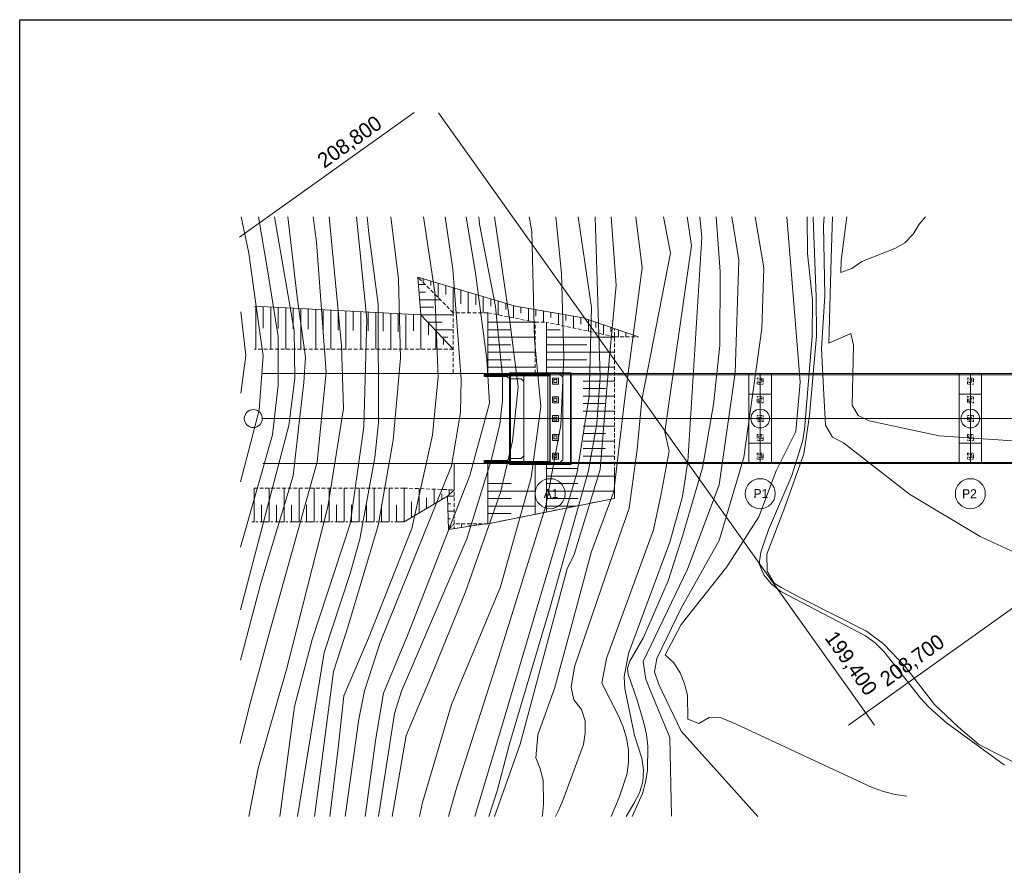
# Model space of a CAD drawing. Header units: metres. Extents: x 472825 to 758326, y -652395 to -427188.
# Tile 2 of 4: x 472825 to 604032, y -539791 to -427188. Entities that reach past the tile are written whole.
import ezdxf
from ezdxf.enums import TextEntityAlignment as Align

# ---------------------------------------------------------------- set-up
doc = ezdxf.new("R2010")
doc.units = ezdxf.units.M
doc.header["$MEASUREMENT"] = 0
for name, pattern in [('CENTER', [2, 1.25, -0.25, 0.25, -0.25]), ('DASHED', [0.75, 0.5, -0.25]), ('DGN Style 3', [0.059074, 0.042196, -0.016878])]:
    doc.linetypes.add(name, pattern=pattern)
for name, color, linetype, lineweight in [('3D_Contour', 3, 'Continuous', 0), ('Adojoint Line', 1, 'Continuous', 0), ('Concrete', 4, 'Continuous', 0), ('Dimension Line', 2, 'Continuous', 0)]:
    doc.layers.add(name, color=color, linetype=linetype, lineweight=lineweight)
doc.styles.get("Standard").update_dxf_attribs({"font": 'txt', "height": 5})

msp = doc.modelspace()

# ---------------------------------------------------------------- linework, layer by layer
msp.add_3dface([(472825.385253, -427187.677552), (758325.709555, -427187.677552), (758325.709555, -652394.652502), (472825.385253, -652394.652502)])
at = {"layer": '3D_Contour', "ltscale": 1000, "flags": 128}
for points, elevation in [([(511931.047263, -453423.382138), (512363.355919, -456802.20537), (513676.171665, -474137.458896), (512458.897084, -486043.270192), (506037.963278, -509085.25815), (503446.052569, -518544.750677), (502224.647271, -523561.699648)], 202542), ([(508554.069205, -453423.382138), (509803.007728, -464151.83918), (510910.707739, -472117.283341), (510669.531405, -475518.4058), (510196.142047, -479662.075974), (509249.363329, -487949.416323), (504964.975986, -502236.995723), (502236.413627, -512471.207143)], 203542), ([(506765.197174, -453423.382138), (509382.758829, -468576.89182), (509498.395309, -474977.628356), (508681.927534, -481207.538497), (502243.510668, -505781.822243)], 204542), ([(504642.259371, -453423.382138), (505857.247406, -460492.334367), (507252.130886, -469395.075522), (507280.522455, -475845.695176), (506501.924515, -482490.654562), (502252.368259, -497433.014106)], 205542), ([(502324.078823, -453423.382138), (503338.451498, -458284.129854), (504603.027493, -467279.714746), (505267.077594, -471951.335178), (504717.94165, -479194.079804), (502261.59034, -488740.651856)], 206542), ([(514043.386036, -453423.382138), (515719.355975, -470594.324991), (515976.799995, -478969.115888), (513892.063402, -492070.088117), (508367.911139, -513699.566654), (504611.474053, -526849.706593), (503372.176933, -533307.696894)], 201542), ([(517697.663555, -453423.382138), (519097.070508, -467045.797897), (518683.624862, -481423.988419), (516845.556287, -494336.93169), (511818.211682, -509718.684068), (509429.194468, -518652.977367), (507476.768011, -533307.696894)], 200542), ([(519122.565084, -453423.382138), (519356.992548, -455674.753946), (520614.136274, -465056.272461), (520643.122277, -480813.685314), (520166.77971, -485487.441593), (518129.996025, -496380.926445), (516864.479965, -500929.362341), (513378.537014, -511443.32457), (509824.489596, -533307.696894)], 199542), ([(522277.756137, -453423.382138), (523319.647842, -461753.393844), (523559.476295, -472240.384943), (522609.537003, -483194.444252), (520591.993233, -494528.530767), (516539.818915, -508073.562451), (514658.903778, -513981.367309), (512986.264951, -526592.262573), (512099.695904, -533307.696894)], 198542), ([(526624.740845, -453423.382138), (528139.590496, -463451.673211), (528579.561416, -474753.798038), (527835.676194, -482515.939158), (525075.175162, -494944.198653), (519298.972067, -509533.416514), (516010.531152, -517205.356057), (515281.510467, -524195.629931), (514147.038571, -533307.696894)], 197542), ([(529528.861333, -453423.382138), (530542.544287, -460413.480808), (531643.513604, -475038.748893), (531565.015989, -479478.1563), (530368.517549, -486605.048434), (520862.964285, -510125.808565), (518779.155652, -516558.812652), (518038.84055, -520327.848808), (516214.169142, -533307.696894)], 196542), ([(532329.160402, -453423.382138), (533569.032728, -460921.582885), (535091.063118, -472398.199263), (535444.511449, -478236.578686), (532817.478476, -487905.275483), (524612.15226, -508977.074687), (521286.247598, -516872.165451), (520270.043444, -522925.142332), (518854.905708, -533307.696894)], 195542), ([(534015.363595, -453423.382138), (534091.698667, -454434.41707), (536210.700394, -465387.463755), (537167.93369, -474761.651955), (537172.305609, -477938.707335), (536814.056793, -481054.884125), (535701.855244, -485715.09954), (532429.697577, -496322.313321), (523708.030029, -516583.25395), (522780.297693, -519589.482936), (520648.953041, -533307.696894)], 194542), ([(536096.447538, -453423.382138), (538153.192237, -467355.514933), (539246.02771, -476092.82634), (538479.543278, -483306.251436), (536885.811611, -490151.353289), (532221.397061, -503371.32821), (527667.441815, -514609.410413), (524343.878637, -522490.554226), (522460.09351, -533307.696894)], 193542), ([(540703.737305, -453423.382138), (541050.311528, -455394.733194), (541414.535862, -469795.932471), (542254.900583, -478713.128619), (540997.520096, -488167.227958), (536893.017493, -502707.278108), (530365.712919, -518396.471682), (526516.432096, -531416.304137), (526121.302662, -533307.696894)], 192542), ([(544291.242278, -453423.382138), (545007.775813, -460949.089721), (545354.902995, -472120.907062), (544947.778499, -481165.659665), (542923.923954, -491939.424689), (536665.777737, -512004.501462), (531052.351856, -529510.56755), (529949.407405, -533307.696894)], 191542), ([(547226.975062, -453423.382138), (549023.371117, -465516.571998), (548700.127049, -477350.206827), (547123.492533, -487424.690616), (537152.683753, -520977.077599), (533489.246006, -533307.696894)], 190542), ([(549523.636218, -453423.382138), (550170.262906, -474743.350376), (549717.637585, -480984.154035), (548637.2975, -487205.614097), (543526.367954, -505434.174083), (538108.605479, -523611.221417), (536508.766945, -529723.955393), (535340.229161, -533307.696894)], 189542), ([(551621.717641, -453423.382138), (552319.031747, -462542.211393), (551359.728247, -472569.765272), (550156.803247, -487080.704988), (546726.85028, -498414.280004), (545798.101862, -500316.154442), (542832.471262, -511232.950453), (539516.331707, -523639.626819), (536117.02569, -533307.696894)], 188542), ([(554916.29572, -453423.382138), (555794.067348, -460250.4375), (553438.833163, -477952.173911), (551981.915017, -490004.17331), (548966.100625, -498144.91428), (546454.410374, -507596.364544), (544076.184724, -516252.838581), (541859.015174, -522412.502467), (541615.905173, -525483.479108), (542166.349228, -526945.365335), (542563.274865, -528467.518428), (542621.195059, -531581.863504), (542494.95709, -533145.245727), (542454.200411, -533307.696894)], 187542), ([(558615.932523, -453423.382138), (559569.827282, -458260.10162), (555718.600688, -477825.840904), (555129.559287, -484409.413659), (554021.729657, -492246.684454), (550929.460189, -501141.782516), (546777.725273, -513357.984757), (546317.674599, -516055.549099), (546676.016724, -517764.815293), (547697.501737, -519026.151238), (548196.739002, -520536.800818), (548169.249457, -522152.611551), (547937.238611, -523705.406118), (545224.491766, -531151.344914), (544586.899566, -532600.198318), (544206.12795, -533307.696894)], 186542), ([(561769.376511, -453423.382138), (562365.633737, -457238.110294), (558816.242596, -482052.791886), (559360.678281, -484660.873516), (558299.57984, -490340.642005), (557290.70773, -495111.41522), (552742.34958, -507511.981261), (551019.739514, -512263.308924), (550399.755964, -515529.135067), (552624.236809, -519874.786338), (553224.665937, -521337.894285), (553665.773912, -522853.124879), (553961.507686, -524422.819606), (553942.162359, -526032.827605), (553760.136584, -527586.843892), (552720.624729, -530746.387388), (551623.838424, -533307.696894)], 185542), ([(563442.650827, -453423.382138), (563706.070375, -456172.544896), (561860.744045, -485998.360404), (561170.514239, -490664.888323), (559462.561344, -496780.981594), (553939.540949, -511570.445605), (553373.207628, -514687.538252), (553455.054164, -516250.004618), (554770.536276, -522508.016028), (555710.881516, -525533.896203), (555950.827485, -527094.224992), (555874.574587, -528658.828934), (555435.700955, -530162.554287), (554685.413379, -531556.637696), (553651.170175, -533307.696894)], 184542), ([(565648.217668, -453423.382138), (566158.181502, -460699.812396), (566142.995541, -470570.388336), (565293.235488, -478407.964993), (563826.652459, -486844.648834), (561168.876059, -495970.43234), (559236.754131, -501927.000551), (555965.925324, -509451.326363), (554148.74349, -512587.861103), (553841.908831, -513518.641686), (553909.504283, -514354.542909), (555098.145347, -517780.60952), (555988.505515, -520805.267975), (556334.224361, -522376.184421), (556516.04104, -523941.094225), (556463.403435, -527158.76874), (556237.195322, -528719.707524), (555798.32169, -530223.432877), (554420.056074, -533307.696894)], 183542), ([(567702.784156, -453423.382138), (568650.332177, -459206.164513), (568145.491825, -474232.283232), (566020.265833, -489115.915922), (561834.987425, -500370.15361), (555903.113289, -512636.372973), (556263.713541, -515017.462614), (556861.279672, -516469.382457), (559449.512172, -522758.069065), (559678.377146, -533257.757842)], 182542), ([(570815.741428, -453423.382138), (571965.240226, -460235.178862), (571712.82005, -468316.452795), (569314.828378, -485489.159904), (566033.36609, -496528.75733), (560984.96257, -505548.036274), (557739.560308, -512248.07206), (557409.868649, -514021.004607), (557990.76876, -515728.207426), (560950.190403, -521912.229448), (571197.443231, -533307.696894)], 181542), ([(575066.273926, -453423.382138), (576844.78109, -475457.338925), (576255.739689, -482040.911681), (573629.325357, -487264.296384), (571314.527147, -493407.56988), (567058.963396, -500049.570871), (560989.886427, -507713.564916), (558828.712048, -511745.961884), (560005.039154, -512811.022699), (560824.140442, -514167.441912), (561424.56957, -515630.549858), (561815.692473, -517144.558733), (561870.049464, -520322.835832), (563320.124587, -520910.442961), (564688.149266, -520107.630108), (566246.950475, -520175.738787), (567740.088171, -520720.385297), (586441.005873, -529423.929237), (587942.287787, -529962.773013), (589497.21993, -530352.883293), (591050.014497, -530584.894139)], 180542), ([(604060.698755, -526459.5705), (596343.868383, -520833.334724), (593988.872688, -518717.160045), (592906.814946, -517560.375258), (587956.26759, -511301.543028), (586831.147276, -510187.71886), (585550.065104, -509234.131701), (574242.657688, -503342.08303), (573012.782307, -502339.732519), (571990.075574, -501128.381646), (571383.843713, -499657.129481), (571565.869488, -498103.113195), (572593.571968, -495099.327648), (575715.259462, -487865.444376), (577137.653236, -483364.855976), (577419.649154, -481813.283128), (578438.816891, -469336.460731), (578459.593032, -464557.541569), (577824.15224, -458306.148525), (577761.500558, -453423.382138)], 179542), ([(609390.977829, -528150.317374), (600826.333176, -523815.751425), (600653.268981, -523693.486205), (597936.976223, -521380.424671), (594741.398065, -518377.446111), (590764.79409, -513278.757964), (587965.533302, -510349.485179), (585680.984312, -508625.148811), (577141.892077, -504309.212782), (574311.884404, -502801.613177), (573381.409684, -502236.708942), (572416.120291, -500640.646165), (572381.61321, -498369.124811), (574777.955552, -492081.800787), (577307.762494, -484999.500537), (578058.972843, -479884.328691), (579004.941116, -469338.294174), (578961.175239, -464089.657728), (578558.564384, -453632.698107), (578561.479936, -453423.382138)], 178542), ([(606610.393647, -498673.57482), (600816.303704, -495987.197755), (591388.27347, -490389.158285), (582598.751294, -483550.349916), (581154.682812, -482798.840621), (580210.364824, -481163.278474), (579965.231303, -477114.079842), (579652.809923, -470988.617176), (580114.497048, -463967.802052), (579941.958184, -454574.781753), (580013.91636, -453423.382138)], 177542), ([(639152.023266, -485580.80041), (595349.935161, -482593.631577), (586022.27597, -480583.115718), (584576.98577, -479881.591494), (583766.028699, -478519.369548), (583933.609856, -470517.075093), (583593.693743, -468954.302865), (580656.890194, -470260.933997), (580684.379739, -468645.123264), (580946.945667, -458966.649255), (581145.684662, -453423.382138)], 176542), ([(583046.606604, -453423.382138), (582282.289792, -459255.363764), (582254.800247, -460871.174497), (583716.686475, -460320.730441), (585039.511005, -459402.778775), (589427.613125, -457651.476464), (590788.613351, -456890.504465), (591896.634786, -455757.239932), (592701.488448, -454422.507531), (593518.538561, -453423.382138)], 175542), ([(502285.640682, -466071.769242), (502939.870389, -471890.45313), (502274.142254, -476909.724268)], 207542)]:
    msp.add_lwpolyline(points, dxfattribs=dict(at, elevation=elevation))
at = {"layer": 'Adojoint Line'}
for p, q in [((538706.750651, -465307.696894), (525884.38223, -461485.328473)), ((525884.38223, -461485.328473), (526281.786987, -466469.510398)), ((526606.750651, -462207.696894), (526606.750651, -461700.667648)), ((525962.854201, -462469.510398), (526868.564155, -462469.510398)), ((527606.750651, -462600.952559), (527606.750651, -461998.769239)), ((528606.750651, -464207.696894), (528606.750651, -462296.87083)), ((529606.750651, -463800.313555), (529606.750651, -462594.97242)), ((530606.750651, -466207.696894), (530606.750651, -462893.074011)), ((526042.587398, -463469.510398), (526894.136878, -463469.510398)), ((526122.320594, -464469.510398), (528868.564155, -464469.510398)), ((531606.750651, -465004.12211), (531606.750651, -463191.175601)), ((532606.750651, -466207.696894), (532606.750651, -463489.277192)), ((533606.750651, -465174.244123), (533606.750651, -463787.378782)), ((534606.750651, -466207.696894), (534606.750651, -464085.480373)), ((535606.750651, -465344.366135), (535606.750651, -464383.581964)), ((526281.786987, -466469.510398), (504121.609238, -465355.907408)), ((504281.786987, -465363.95673), (504281.786987, -471057.696894)), ((505281.786987, -465363.95673), (505281.786987, -468242.805637)), ((506281.786987, -465464.461609), (506281.786987, -471057.696894)), ((507281.786987, -465464.461609), (507281.786987, -468297.62648)), ((508281.786987, -465564.966488), (508281.786987, -471057.696894)), ((509281.786987, -465564.966488), (509281.786987, -468352.447323)), ((510281.786987, -465665.471367), (510281.786987, -471057.696894)), ((511281.786987, -465665.471367), (511281.786987, -468407.268166)), ((512281.786987, -465765.976246), (512281.786987, -471057.696894)), ((512281.786987, -465765.976246), (512281.786987, -471057.696894)), ((513281.786987, -465765.976246), (513281.786987, -468462.089009)), ((526202.053791, -465469.510398), (528009.016391, -465469.510398)), ((536606.750651, -466487.696894), (536606.750651, -464681.683554)), ((537606.750651, -465778.954924), (537606.750651, -464979.785145)), ((538606.750651, -466887.696894), (538606.750651, -465277.886735)), ((538606.750651, -465290.30559), (547906.750651, -466907.696894)), ((539606.750651, -466273.536742), (539606.750651, -465464.218633)), ((540606.750651, -467287.696894), (540606.750651, -465638.131677)), ((514281.786987, -465866.481125), (514281.786987, -471057.696894)), ((515281.786987, -465866.481125), (515281.786987, -468516.909853)), ((516281.786987, -465966.986004), (516281.786987, -471057.696894)), ((517281.786987, -465966.986004), (517281.786987, -468571.730696)), ((518281.786987, -466067.490882), (518281.786987, -471057.696894)), ((519281.786987, -466067.490882), (519281.786987, -468626.551539)), ((520281.786987, -466167.995761), (520281.786987, -471057.696894)), ((521281.786987, -466167.995761), (521281.786987, -468681.372382)), ((522281.786987, -466268.50064), (522281.786987, -471057.696894)), ((523281.786987, -466268.50064), (523281.786987, -468736.193225)), ((524281.786987, -466469.510398), (524281.786987, -471057.696894)), ((525281.786987, -466469.510398), (525281.786987, -468639.324495)), ((526281.786987, -466469.510398), (526281.786987, -471057.696894)), ((526281.786987, -466469.510398), (530606.750651, -471057.696894)), ((526281.786987, -466469.510398), (530606.750651, -466469.510398)), ((535206.750651, -474307.696894), (535206.750651, -466207.696894)), ((541606.750651, -466678.867496), (541606.750651, -465812.04472)), ((542606.750651, -467467.696894), (542606.750651, -465985.957764)), ((543606.750651, -466857.34387), (543606.750651, -466159.870807)), ((544606.750651, -467807.288731), (544606.750651, -466333.783851)), ((545606.750651, -467265.141342), (545606.750651, -466507.696894)), ((546606.750651, -468231.778527), (546606.750651, -466681.609938)), ((547606.750651, -467723.230452), (547606.750651, -466855.522981)), ((555267.635749, -469399.125466), (547906.750651, -466907.696894)), ((527224.417298, -467469.510398), (529120.758604, -467469.510398)), ((527281.786987, -467530.37168), (527281.786987, -469198.634515)), ((541506.750651, -467467.696894), (535206.750651, -467467.696894)), ((543006.750651, -474307.696894), (543006.750651, -467467.696894)), ((548606.750651, -468656.268323), (548606.750651, -467144.624924)), ((549606.750651, -468194.375014), (549606.750651, -467483.093537)), ((550606.750651, -469080.758119), (550606.750651, -467821.56215)), ((551606.750651, -468694.108808), (551606.750651, -468160.030763)), ((528167.047609, -468469.510398), (530606.750651, -468469.510398)), ((528281.786987, -468591.232961), (528281.786987, -471057.696894)), ((529109.67792, -469469.510398), (529877.901525, -469469.510398)), ((529281.786987, -469652.094243), (529281.786987, -470457.22287)), ((538280.805148, -468467.696894), (535206.750651, -468467.696894)), ((541506.750651, -469467.696894), (535206.750651, -469467.696894)), ((544833.679342, -468467.696894), (543006.750651, -468467.696894)), ((552106.750651, -469467.696894), (543006.750651, -469467.696894)), ((552606.750651, -469399.125466), (552606.750651, -468498.499377)), ((553606.750651, -469399.125466), (553606.750651, -468836.96799)), ((538280.805148, -470467.696894), (535206.750651, -470467.696894)), ((548395.635022, -470467.696894), (543006.750651, -470467.696894)), ((541506.750651, -471467.696894), (535206.750651, -471467.696894)), ((552106.750651, -471467.696894), (543006.750651, -471467.696894)), ((538280.805148, -472467.696894), (535206.750651, -472467.696894)), ((541506.750651, -473467.696894), (535206.750651, -473467.696894)), ((548395.635022, -472467.696894), (543006.750651, -472467.696894)), ((552106.750651, -473467.696894), (543006.750651, -473467.696894)), ((505246.222986, -474307.696894), (534706.750651, -474307.696894)), ((547906.750651, -474307.696894), (550906.750651, -474307.696894)), ((547906.750651, -475307.696894), (552106.750651, -475307.696894)), ((547906.750651, -476307.696894), (550906.750651, -476307.696894)), ((547906.750651, -477307.696894), (552106.750651, -477307.696894)), ((547906.750651, -478307.696894), (550906.750651, -478307.696894)), ((547906.750651, -479307.696894), (552106.750651, -479307.696894)), ((505156.708031, -480307.696894), (702757.574066, -480307.696894)), ((547906.750651, -480307.696894), (550906.750651, -480307.696894)), ((547906.750651, -481307.696894), (552106.750651, -481307.696894)), ((547906.750651, -482307.696894), (550906.750651, -482307.696894)), ((547906.750651, -483307.696894), (552106.750651, -483307.696894)), ((547906.750651, -484307.696894), (550906.750651, -484307.696894)), ((547906.750651, -485307.696894), (552106.750651, -485307.696894)), ((505246.222986, -486307.696894), (534706.750651, -486307.696894)), ((530706.750651, -489797.548478), (530706.750651, -486307.696894)), ((535206.750651, -487957.696894), (535206.750651, -486307.696894)), ((541506.750651, -487957.696894), (541506.750651, -486307.696894)), ((543006.750651, -487957.696894), (543006.750651, -486307.696894)), ((535206.750651, -487957.696894), (535206.750651, -494307.696894)), ((535206.750651, -494307.696894), (535206.750651, -487957.696894)), ((541506.750651, -493047.696894), (541506.750651, -487957.696894)), ((547209.378608, -486957.696894), (543006.750651, -486957.696894)), ((543006.750651, -492747.696894), (543006.750651, -487957.696894)), ((543006.750651, -492747.696894), (543006.750651, -487957.696894)), ((550306.750651, -487957.696894), (543006.750651, -487957.696894)), ((550306.750651, -487957.696894), (552106.750651, -487957.696894)), ((552106.750651, -487307.696894), (552106.750651, -490927.696894)), ((538296.355901, -488957.696894), (535206.750651, -488957.696894)), ((547209.378608, -488957.696894), (543006.750651, -488957.696894)), ((504056.750651, -489558.983456), (504056.750651, -494061.878219)), ((506056.750651, -489558.983456), (506056.750651, -494061.878219)), ((508056.750651, -489558.983456), (508056.750651, -494061.87822)), ((510056.750651, -489558.983456), (510056.750651, -494061.878219)), ((512056.750651, -489558.983456), (512056.750651, -494061.878219)), ((514056.750651, -489558.983456), (514056.750651, -494061.878219)), ((516056.750651, -489558.983456), (516056.750651, -494061.878219)), ((518056.750651, -489558.983456), (518056.750651, -494061.878219)), ((520056.750651, -489558.983456), (520056.750651, -494061.878219)), ((522056.750651, -489558.983456), (522056.750651, -494061.878219)), ((524056.750651, -489558.983456), (524056.750651, -494061.878219)), ((529827.694167, -490645.634785), (524056.750651, -494061.878219)), ((526056.750651, -489630.732335), (526056.750651, -492877.931981)), ((528056.750651, -489702.481214), (528056.750651, -491693.985742)), ((529056.750651, -490316.153511), (529056.750651, -491102.012622)), ((530706.750651, -489797.548478), (529827.694167, -490645.634785)), ((529950.868299, -495063.579247), (529827.694167, -490645.634785)), ((529827.694167, -490645.634785), (530706.750651, -490645.634785)), ((530056.750651, -489774.230093), (530056.750651, -490424.648225)), ((541506.750651, -489957.696894), (535206.750651, -489957.696894)), ((550306.750651, -489957.696894), (543006.750651, -489957.696894)), ((550306.750651, -489957.696894), (552106.750651, -489957.696894)), ((505056.750651, -491810.430838), (505056.750651, -494061.87822)), ((507056.750651, -491810.430838), (507056.750651, -494061.878219)), ((509056.750651, -491810.430838), (509056.750651, -494061.878219)), ((511056.750651, -491810.430838), (511056.750651, -494061.87822)), ((513056.750651, -491810.430838), (513056.750651, -494061.878219)), ((515056.750651, -491810.430838), (515056.750651, -494061.878219)), ((517056.750651, -491810.430838), (517056.750651, -494061.878219)), ((519056.750651, -491810.430838), (519056.750651, -494061.878219)), ((521056.750651, -491810.430838), (521056.750651, -494061.878219)), ((523056.750651, -491810.430838), (523056.750651, -494061.878219)), ((525056.750651, -491384.286638), (525056.750651, -493469.9051)), ((527056.750651, -490850.220074), (527056.750651, -492285.958861)), ((529855.574583, -491645.634785), (530280.854258, -491645.634784)), ((538296.355901, -490957.696894), (535206.750651, -490957.696894)), ((535206.750651, -494307.696894), (550306.750651, -491287.696894)), ((541506.750651, -491957.696894), (535206.750651, -491957.696894)), ((547209.378608, -490957.696894), (543006.750651, -490957.696894)), ((546956.750651, -491957.696894), (543006.750651, -491957.696894)), ((550306.750651, -491287.696894), (552106.750651, -490927.696894)), ((529883.455, -492645.634784), (530706.750651, -492645.634784)), ((538296.355901, -492957.696894), (535206.750651, -492957.696894)), ((529911.335416, -493645.634785), (530253.485599, -493645.634784)), ((529939.215833, -494645.634785), (530368.812761, -494645.634784)), ((529950.868299, -495063.579247), (534832.130261, -494307.696894)), ((531706.750651, -494307.696894), (531706.750651, -494791.674052)), ((532706.750651, -494479.642307), (532706.750651, -494636.820173)), ((533706.750651, -494307.696894), (533706.750651, -494481.966293)), ((530706.750651, -494658.65136), (530706.750651, -494946.527932))]:
    msp.add_line(p, q, dxfattribs=at)
at = {"layer": 'Adojoint Line', "linetype": 'DASHED', "ltscale": 1000}
for p, q in [((530606.750651, -466207.696894), (525884.38223, -461485.328473)), ((535206.750651, -466207.696894), (530606.750651, -466207.696894)), ((530606.750651, -466207.696894), (530606.750651, -474307.696894)), ((535206.750651, -466207.696894), (541506.750651, -467467.696894)), ((541506.750651, -467467.696894), (543006.750651, -467467.696894)), ((541506.750651, -474307.696894), (541506.750651, -467467.696894)), ((552106.750651, -469399.125466), (543006.750651, -467467.696894)), ((552106.750651, -487307.696894), (552106.750651, -468399.125466)), ((552106.750651, -469399.125466), (555267.635749, -469399.125466)), ((530606.750651, -471057.696894), (504056.666649, -471057.696894)), ((541506.750651, -493047.696894), (541506.750651, -487957.696894)), ((524056.750651, -489558.983456), (503823.159848, -489558.983456)), ((523985.047897, -489556.41116), (530706.750651, -489797.548478)), ((530706.750651, -494307.696894), (530706.750651, -489797.548478)), ((550306.750651, -491287.696894), (535206.750651, -494307.696894)), ((529950.868299, -495063.579247), (530706.750651, -494307.696894)), ((535206.750651, -494307.696894), (530706.750651, -494307.696894))]:
    msp.add_line(p, q, dxfattribs=at)
at = {"layer": 'Adojoint Line', "linetype": 'CENTER', "ltscale": 1000}
msp.add_line((524056.750651, -494061.878219), (503771.872503, -494061.87822), dxfattribs=at)
at = {"layer": 'Adojoint Line', "flags": 128}
for points in [[(502103.276151, -456159.617649), (525393.719084, -439565.421846)], [(528642.534707, -439575.292992), (586734.485258, -521109.05788)], [(583279.042935, -521108.781515), (696995.761639, -440086.814618)]]:
    msp.add_lwpolyline(points, dxfattribs=at)
at = {"layer": 'Adojoint Line'}
msp.add_circle((503956.756408, -480296.921808), 1200, dxfattribs=at)
at = {"layer": 'Concrete', "linetype": 'Continuous', "ltscale": 952.380952}
for p, q in [((534706.750651, -474307.696894), (692306.750651, -474307.696894)), ((534706.750651, -474479.125466), (692306.750651, -474479.125466)), ((534706.750651, -486136.268323), (692306.750651, -486136.268323)), ((534706.750651, -486136.268323), (692306.750651, -486136.268323)), ((534706.750651, -486307.696894), (692306.750651, -486307.696894)), ((534706.750651, -486307.696894), (692306.750651, -486307.696894))]:
    msp.add_line(p, q, dxfattribs=at)
at = {"layer": 'Concrete', "linetype": 'Continuous', "lineweight": 0}
for p, q in [((538206.750651, -474307.696894), (534706.750651, -474307.696894)), ((534706.750651, -474307.696894), (534706.750651, -474607.696894)), ((538206.750651, -474407.696894), (534706.750651, -474407.696894)), ((538206.750651, -474487.696894), (534706.750651, -474487.696894)), ((538206.750651, -474607.696894), (534706.750651, -474607.696894)), ((540006.750651, -474207.696894), (538206.750651, -474207.696894)), ((540006.750651, -474307.696894), (538206.750651, -474307.696894)), ((538206.750651, -474307.696894), (538206.750651, -486307.696894)), ((543206.750651, -474207.696894), (540006.750651, -474207.696894)), ((543206.750651, -474307.696894), (540006.750651, -474307.696894)), ((540006.750651, -486307.696894), (540006.750651, -474307.696894)), ((543456.750651, -474207.696894), (543206.750651, -474207.696894)), ((543456.750651, -474307.696894), (543206.750651, -474307.696894)), ((544706.750651, -474307.696894), (543506.750651, -474307.696894)), ((543506.750651, -474307.696894), (543506.750651, -474407.696894)), ((543506.750651, -474407.696894), (543506.750651, -480307.696894)), ((545206.750651, -474307.696894), (544706.750651, -474307.696894)), ((546206.750651, -474307.696894), (545206.750651, -474307.696894)), ((570007.750651, -477057.696894), (573007.750651, -477057.696894)), ((598006.750651, -477057.696894), (601006.750651, -477057.696894)), ((543506.750651, -480307.696894), (543506.750651, -486007.696894)), ((570007.750651, -483557.696894), (573007.750651, -483557.696894)), ((598006.750651, -483557.696894), (601006.750651, -483557.696894)), ((538106.750651, -486007.696894), (534706.750651, -486007.696894)), ((538106.750651, -486127.696894), (534706.750651, -486127.696894)), ((538106.750651, -486207.696894), (534706.750651, -486207.696894)), ((538106.750651, -486307.696894), (534706.750651, -486307.696894)), ((540006.750651, -486307.696894), (538206.750651, -486307.696894)), ((543206.750651, -486307.696894), (540006.750651, -486307.696894)), ((543506.750651, -486307.696894), (543456.750651, -486307.696894)), ((543506.750651, -486007.696894), (543506.750651, -486127.696894)), ((543506.750651, -486127.696894), (543506.750651, -486307.696894)), ((544706.750651, -486307.696894), (543506.750651, -486307.696894))]:
    msp.add_line(p, q, dxfattribs=at)
at = {"layer": 'Concrete'}
for p, q in [((534706.750651, -474707.696894), (534706.750651, -474607.696894)), ((570007.750651, -486306.696894), (570008.750651, -474307.696894)), ((570008.750651, -474307.696894), (573006.750651, -474307.696894)), ((571507.750651, -486307.696894), (571507.750651, -474307.696894)), ((573006.750651, -474307.696894), (573007.750651, -486306.696894)), ((598006.750651, -486306.696894), (598007.750651, -474307.696894)), ((598007.750651, -474307.696894), (601005.750651, -474307.696894)), ((599506.750651, -486307.696894), (599506.750651, -474307.696894)), ((601005.750651, -474307.696894), (601006.750651, -486306.696894)), ((534706.750651, -485907.696894), (534706.750651, -486307.696894)), ((573007.750651, -486306.696894), (570007.750651, -486306.696894)), ((601006.750651, -486306.696894), (598006.750651, -486306.696894))]:
    msp.add_line(p, q, dxfattribs=at)
at = {"layer": 'Concrete', "linetype": 'DGN Style 3', "lineweight": 0}
for p, q in [((571107.750651, -474907.69739), (571907.750651, -474907.69739)), ((571107.750651, -475706.69739), (571107.750651, -474907.69739)), ((571907.750651, -474907.69739), (571907.750651, -475706.69739)), ((599106.750651, -474907.69739), (599906.750651, -474907.69739)), ((599106.750651, -475706.69739), (599106.750651, -474907.69739)), ((599906.750651, -474907.69739), (599906.750651, -475706.69739)), ((571907.750651, -475706.69739), (571107.750651, -475706.69739)), ((571307.750651, -475507.696894), (571307.750651, -475108.696894)), ((571307.750651, -475108.696894), (571707.750651, -475108.696894)), ((571707.750651, -475507.696894), (571307.750651, -475507.696894)), ((571707.750651, -475108.696894), (571707.750651, -475507.696894)), ((599906.750651, -475706.69739), (599106.750651, -475706.69739)), ((599306.750651, -475507.696894), (599306.750651, -475108.696894)), ((599306.750651, -475108.696894), (599706.750651, -475108.696894)), ((599706.750651, -475507.696894), (599306.750651, -475507.696894)), ((599706.750651, -475108.696894), (599706.750651, -475507.696894)), ((571107.750651, -477407.69739), (571907.750651, -477407.69739)), ((571107.750651, -478206.69739), (571107.750651, -477407.69739)), ((571907.750651, -477407.69739), (571907.750651, -478206.69739)), ((599106.750651, -477407.69739), (599906.750651, -477407.69739)), ((599106.750651, -478206.69739), (599106.750651, -477407.69739)), ((599906.750651, -477407.69739), (599906.750651, -478206.69739)), ((571907.750651, -478206.69739), (571107.750651, -478206.69739)), ((571307.750651, -478007.696894), (571307.750651, -477608.696894)), ((571307.750651, -477608.696894), (571707.750651, -477608.696894)), ((571707.750651, -478007.696894), (571307.750651, -478007.696894)), ((571707.750651, -477608.696894), (571707.750651, -478007.696894)), ((599906.750651, -478206.69739), (599106.750651, -478206.69739)), ((599306.750651, -478007.696894), (599306.750651, -477608.696894)), ((599306.750651, -477608.696894), (599706.750651, -477608.696894)), ((599706.750651, -478007.696894), (599306.750651, -478007.696894)), ((599706.750651, -477608.696894), (599706.750651, -478007.696894)), ((571107.750651, -479907.69739), (571907.750651, -479907.69739)), ((571107.750651, -480706.69739), (571107.750651, -479907.69739)), ((571307.750651, -480507.696894), (571307.750651, -480108.696894)), ((571307.750651, -480108.696894), (571707.750651, -480108.696894)), ((571707.750651, -480108.696894), (571707.750651, -480507.696894)), ((571907.750651, -479907.69739), (571907.750651, -480706.69739)), ((599106.750651, -479907.69739), (599906.750651, -479907.69739)), ((599106.750651, -480706.69739), (599106.750651, -479907.69739)), ((599306.750651, -480507.696894), (599306.750651, -480108.696894)), ((599306.750651, -480108.696894), (599706.750651, -480108.696894)), ((599706.750651, -480108.696894), (599706.750651, -480507.696894)), ((599906.750651, -479907.69739), (599906.750651, -480706.69739)), ((571907.750651, -480706.69739), (571107.750651, -480706.69739)), ((571707.750651, -480507.696894), (571307.750651, -480507.696894)), ((599906.750651, -480706.69739), (599106.750651, -480706.69739)), ((599706.750651, -480507.696894), (599306.750651, -480507.696894)), ((571107.750651, -483206.69739), (571107.750651, -482408.69739)), ((571108.750651, -482407.69739), (571907.750651, -482407.69739)), ((571307.750651, -483007.696894), (571307.750651, -482608.696894)), ((571307.750651, -482608.696894), (571707.750651, -482608.696894)), ((571707.750651, -482608.696894), (571707.750651, -483007.696894)), ((571907.750651, -482407.69739), (571907.750651, -483206.69739)), ((599106.750651, -483206.69739), (599106.750651, -482408.69739)), ((599107.750651, -482407.69739), (599906.750651, -482407.69739)), ((599306.750651, -483007.696894), (599306.750651, -482608.696894)), ((599306.750651, -482608.696894), (599706.750651, -482608.696894)), ((599706.750651, -482608.696894), (599706.750651, -483007.696894)), ((599906.750651, -482407.69739), (599906.750651, -483206.69739)), ((571907.750651, -483206.69739), (571107.750651, -483206.69739)), ((571707.750651, -483007.696894), (571307.750651, -483007.696894)), ((599906.750651, -483206.69739), (599106.750651, -483206.69739)), ((599706.750651, -483007.696894), (599306.750651, -483007.696894)), ((571107.750651, -484907.69739), (571907.750651, -484907.69739)), ((571107.750651, -485706.69739), (571107.750651, -484907.69739)), ((571307.750651, -485507.696894), (571307.750651, -485108.696894)), ((571307.750651, -485108.696894), (571707.750651, -485108.696894)), ((571707.750651, -485108.696894), (571707.750651, -485507.696894)), ((571907.750651, -484907.69739), (571907.750651, -485706.69739)), ((599106.750651, -484907.69739), (599906.750651, -484907.69739)), ((599106.750651, -485706.69739), (599106.750651, -484907.69739)), ((599306.750651, -485507.696894), (599306.750651, -485108.696894)), ((599306.750651, -485108.696894), (599706.750651, -485108.696894)), ((599706.750651, -485108.696894), (599706.750651, -485507.696894)), ((599906.750651, -484907.69739), (599906.750651, -485706.69739)), ((571907.750651, -485706.69739), (571107.750651, -485706.69739)), ((571707.750651, -485507.696894), (571307.750651, -485507.696894)), ((599906.750651, -485706.69739), (599106.750651, -485706.69739)), ((599706.750651, -485507.696894), (599306.750651, -485507.696894))]:
    msp.add_line(p, q, dxfattribs=at)
at = {"layer": 'Concrete', "linetype": 'Continuous', "lineweight": 0, "flags": 128}
for points in [[(534706.750651, -474707.696894), (537706.750651, -474707.696894), (538206.750651, -475007.696894), (539656.750651, -475007.696894), (540006.750651, -475357.696894)], [(538106.750651, -486207.696894), (538106.750651, -486407.696894), (546306.750651, -486407.696894), (546306.750651, -474207.696894), (538106.750651, -474207.696894), (538106.750651, -486207.696894)], [(538206.750651, -474207.696894), (543506.750651, -474207.696894)], [(538206.750651, -474207.696894), (543506.750651, -474207.696894)], [(538206.750651, -474207.696894), (543506.750651, -474207.696894)], [(540620.589461, -474407.696894), (538206.750651, -474407.696894)], [(543506.750651, -474487.696894), (538206.750651, -474487.696894)], [(543506.750651, -474607.696894), (538206.750651, -474607.696894)], [(542088.670056, -474407.696894), (540620.589461, -474407.696894)], [(543506.750651, -474407.696894), (542088.670056, -474407.696894)], [(543456.750651, -486307.696894), (543206.750651, -486307.696894), (543206.750651, -474307.696894)], [(543506.750651, -474307.696894), (543456.750651, -474307.696894), (543456.750651, -486307.696894)], [(546206.750651, -474307.696894), (546206.750651, -486307.696894), (544706.750651, -486307.696894)], [(544706.750651, -474307.696894), (545206.750651, -474807.696894), (545206.750651, -485807.696894), (544706.750651, -486307.696894)], [(540006.750651, -485257.696894), (539656.750651, -485607.696894), (538206.750651, -485607.696894), (537706.750651, -485907.696894), (534706.750651, -485907.696894)], [(540354.486639, -486007.696894), (538106.750651, -486007.696894)], [(540354.686997, -486127.696894), (538106.750651, -486127.696894)], [(543506.750651, -486207.696894), (538106.750651, -486207.696894)], [(538206.750651, -486307.696894), (538106.750651, -486307.696894)], [(543506.750651, -486007.696894), (540354.486639, -486007.696894)], [(543506.750651, -486127.696894), (540354.686997, -486127.696894)], [(543506.750651, -486307.696894), (543556.750651, -486307.696894)]]:
    msp.add_lwpolyline(points, dxfattribs=at)
at = {"layer": 'Concrete', "extrusion": (0, 0, -1)}
for centre in [(-571507.750651, -480307.696894), (-571507.750651, -480307.696894), (-599506.750651, -480307.696894), (-599506.750651, -480307.696894)]:
    msp.add_arc(centre, 1250, 0, 359.999994, dxfattribs=at)
at = {"layer": 'Concrete', "linetype": 'DGN Style 3', "lineweight": 0}
for p in [(571107.750651, -477407.69739), (599106.750651, -477407.69739), (571707.750651, -485507.696894), (599706.750651, -485507.696894)]:
    msp.add_point(p, dxfattribs=at)
at = {"layer": 'Concrete', "linetype": 'Continuous', "lineweight": 0}
for points in [[(544606.750651, -474907.696894), (544606.750651, -475707.696894), (543806.750651, -475707.696894), (543806.750651, -474907.696894)], [(544406.750651, -475107.696894), (544406.750651, -475507.696894), (544006.750651, -475507.696894), (544006.750651, -475107.696894)], [(544606.750651, -477407.696894), (544606.750651, -478207.696894), (543806.750651, -478207.696894), (543806.750651, -477407.696894)], [(544406.750651, -477607.696894), (544406.750651, -478007.696894), (544006.750651, -478007.696894), (544006.750651, -477607.696894)], [(544606.750651, -479907.696894), (544606.750651, -480707.696894), (543806.750651, -480707.696894), (543806.750651, -479907.696894)], [(544406.750651, -480107.696894), (544406.750651, -480507.696894), (544006.750651, -480507.696894), (544006.750651, -480107.696894)], [(544606.750651, -482407.696894), (544606.750651, -483207.696894), (543806.750651, -483207.696894), (543806.750651, -482407.696894)], [(544406.750651, -482607.696894), (544406.750651, -483007.696894), (544006.750651, -483007.696894), (544006.750651, -482607.696894)], [(544606.750651, -484907.696894), (544606.750651, -485707.696894), (543806.750651, -485707.696894), (543806.750651, -484907.696894)], [(544406.750651, -485107.696894), (544406.750651, -485507.696894), (544006.750651, -485507.696894), (544006.750651, -485107.696894)]]:
    msp.add_3dface(points, dxfattribs=at)
at = {"layer": 'Dimension Line'}
for centre in [(543505.750651, -490305.696894), (571506.750651, -490305.696894), (599505.750651, -490305.696894)]:
    msp.add_circle(centre, 1998, dxfattribs=at)

# ---------------------------------------------------------------- texts
at = {"layer": 'Adojoint Line'}
for s, p in [('208,800', (513412.594078, -447042.875533)), ('208,700', (588381.355822, -516096.125897))]:
    msp.add_text(s, height=2000, rotation=35.469473, dxfattribs=at).set_placement(p)
msp.add_text('199,400', height=2000, rotation=305.469473, dxfattribs=at).set_placement((585621.640935, -517386.044784), align=Align.RIGHT)
at = {"layer": 'Dimension Line'}
for s, p in [('A1', (543625.447519, -490290.664303)), ('P1', (571593.733925, -490291.427468)), ('P2', (599385.596795, -490312.636543))]:
    msp.add_text(s, height=1200, rotation=359.939213, dxfattribs=at).set_placement(p, align=Align.MIDDLE_CENTER)

doc.saveas('drawing.dxf')
